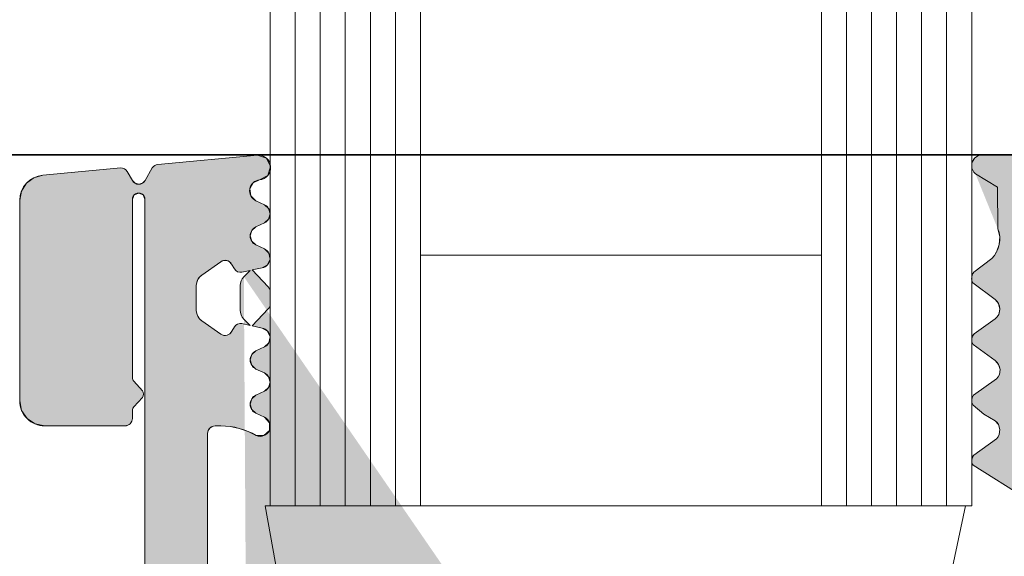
# Model space of a CAD drawing. Header units: millimetres. Extents: x 0 to 96, y -6 to 70.6.
# Tile 19 of 138: x 24.946 to 25.143, y -2.239 to -2.132. Entities that reach past the tile are written whole.
import ezdxf

# ---------------------------------------------------------------- set-up
doc = ezdxf.new("R2010")
doc.units = ezdxf.units.MM
doc.styles.add('Arial Narrow', font='ARIALN.TTF')
doc.dimstyles.new('Arch_Strakon_dimstyle', dxfattribs={"dimtxt": 15.75, "dimasz": 1, "dimexe": 1.25, "dimexo": 0.0625, "dimgap": 1, "dimtad": 0, "dimdec": 3, "dimzin": 12, "dimdsep": 46, "dimtxsty": 'Arial Narrow', "dimblk": 'Arrowhead_Tick', "dimsah": 1, "dimcen": 0, "dimse1": 1, "dimse2": 1, "dimclrd": 6, "dimclrt": 2, "dimazin": 0, "dimtfac": 1, "dimtdec": 4, "dimtmove": 0, "dimatfit": 3, "dimldrblk": 'NONE', "dimfxl": 1, "dimtvp": 1, "dimtolj": 1, "dimtzin": 0, "dimlwd": 13, "dimarcsym": 2})

# ---------------------------------------------------------------- blocks, each defined once
blk = doc.blocks.new('Arrowhead_Tick')
at = {"color": 0, "linetype": 'Continuous', "lineweight": -2}
for p, q in [((0, 20), (0, -10)), ((-1, 0), (0, 0)), ((10, 0), (0, 0))]:
    blk.add_line(p, q, dxfattribs=at)
at = {"color": 2, "linetype": 'Continuous', "lineweight": 35}
blk.add_line((4.419417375, 4.419417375), (-4.419417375, -4.419417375), dxfattribs=at)
blk = doc.blocks.new('*D90')
at = {"color": 6, "linetype": 'Continuous', "lineweight": 13}
blk.add_line((24.20626755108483, -1.338621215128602), (25.23360815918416, -1.338621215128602), dxfattribs=at)
at = {"layer": 'Defpoints', "color": 0}
for p in [(25.24360815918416, -1.338621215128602), (25.24360815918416, -3.830601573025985), (24.19626755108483, -4.559149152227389)]:
    blk.add_point(p, dxfattribs=at)
at = {"color": 6, "lineweight": 13, "xscale": 0.01, "yscale": 0.01, "zscale": 0.01}
for p, rotation in [((25.24360815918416, -1.338621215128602), 360), ((24.19626755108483, -1.338621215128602), 180)]:
    blk.add_blockref('Arrowhead_Tick', p, dxfattribs=dict(at, rotation=rotation))
at = {"color": 5, "lineweight": 0, "insert": (24.7199378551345, -1.199281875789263), "char_height": 0.175, "attachment_point": 5, "style": 'Arial Narrow'}
blk.add_mtext('\\A1;209', dxfattribs=at)
blk = doc.blocks.new('_None')
blk = doc.blocks.new('*D215')
at = {"color": 6, "linetype": 'Continuous', "lineweight": 13}
blk.add_line((24.20626755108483, -0.169091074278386), (32.7942757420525, -0.169091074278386), dxfattribs=at)
at = {"layer": 'Defpoints', "color": 0}
for p in [(32.8042757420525, -0.169091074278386), (32.8042757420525, -1.667527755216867), (24.19626755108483, -4.559149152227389)]:
    blk.add_point(p, dxfattribs=at)
at = {"color": 6, "lineweight": 13, "xscale": 0.01, "yscale": 0.01, "zscale": 0.01}
blk.add_blockref('Arrowhead_Tick', (32.8042757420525, -0.169091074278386), dxfattribs=at)
at = {"color": 6, "lineweight": 13, "xscale": 0.01, "yscale": 0.01, "zscale": 0.01, "rotation": 180}
blk.add_blockref('Arrowhead_Tick', (24.19626755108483, -0.169091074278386), dxfattribs=at)
at = {"color": 2, "lineweight": 0, "insert": (28.50027164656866, -0.04002575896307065), "char_height": 0.1575, "attachment_point": 5, "style": 'Arial Narrow'}
blk.add_mtext('\\A1;1722', dxfattribs=at)

msp = doc.modelspace()

# ---------------------------------------------------------------- hatches: boundary and pattern name
at = {"lineweight": 13, "true_color": 0x3f0000}
for points in [[(25.14082951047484, -2.40086818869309), (25.14106788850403, -2.401178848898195), (25.1412177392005, -2.401540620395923), (25.14126885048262, -2.401928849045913), (25.14126885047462, -2.406154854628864), (25.14121773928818, -2.406543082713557), (25.14106788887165, -2.406904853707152), (25.14082951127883, -2.407215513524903), (25.14051885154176, -2.407453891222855), (25.13851842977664, -2.408608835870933), (25.13841487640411, -2.408688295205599), (25.13833541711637, -2.408791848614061), (25.13828546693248, -2.408912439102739), (25.138268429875, -2.409041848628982), (25.13626883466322, -2.409041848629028), (25.13626883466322, -2.349142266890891), (25.11243619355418, -2.344581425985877), (25.10951085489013, -2.346566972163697), (24.98673873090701, -2.323072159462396), (24.98564817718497, -2.323105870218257), (24.98467584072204, -2.32360085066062), (24.98400692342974, -2.324462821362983), (24.9837688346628, -2.325527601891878), (24.9837688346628, -2.353555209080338), (24.98388292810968, -2.354129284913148), (24.98420807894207, -2.354615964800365), (24.98469475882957, -2.354941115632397), (24.98526883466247, -2.355055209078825), (24.98641485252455, -2.355054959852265), (24.98826496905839, -2.354931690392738), (24.99008253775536, -2.354564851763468), (24.9918356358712, -2.353960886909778), (24.9934934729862, -2.353130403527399), (24.99500642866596, -2.353115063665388), (24.99609718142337, -2.354163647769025), (24.99614147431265, -2.355676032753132), (24.99511395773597, -2.356786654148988), (24.99342348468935, -2.357574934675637), (24.99258193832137, -2.358312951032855), (24.99226872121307, -2.359387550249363), (24.99258193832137, -2.360462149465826), (24.99342348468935, -2.36120016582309), (24.99511372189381, -2.361988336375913), (24.99595526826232, -2.362726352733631), (24.99626848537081, -2.363800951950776), (24.99595526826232, -2.364875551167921), (24.99511372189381, -2.36561356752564), (24.99342348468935, -2.366401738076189), (24.99258193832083, -2.367139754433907), (24.99226872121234, -2.368214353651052), (24.99258193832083, -2.369288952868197), (24.99342348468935, -2.370026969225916), (24.99511372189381, -2.370815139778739), (24.99601317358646, -2.371649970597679), (24.99625576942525, -2.372852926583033), (24.99575017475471, -2.373971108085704), (24.99468674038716, -2.374583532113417), (24.99268523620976, -2.37501156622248), (24.99586292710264, -2.378402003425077), (24.99603555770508, -2.378624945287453), (24.99616341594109, -2.378876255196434), (24.99624198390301, -2.379147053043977), (24.99626848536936, -2.379427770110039), (24.99626848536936, -2.381742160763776), (24.99624198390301, -2.382022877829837), (24.99616341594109, -2.38229367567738), (24.99603555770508, -2.382544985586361), (24.99586292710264, -2.382767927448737), (24.99268523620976, -2.386158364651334), (24.99468674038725, -2.386586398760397), (24.99575017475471, -2.387198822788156), (24.99625576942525, -2.388317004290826), (24.99601317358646, -2.389519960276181), (24.99511372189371, -2.390354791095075), (24.99342348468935, -2.391142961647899), (24.99258193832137, -2.391880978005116), (24.99226872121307, -2.392955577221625), (24.99258193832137, -2.394030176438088), (24.99342348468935, -2.394768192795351), (24.99511372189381, -2.395556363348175), (24.99595526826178, -2.396294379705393), (24.99626848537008, -2.397368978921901), (24.99595526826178, -2.398443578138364), (24.99511372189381, -2.399181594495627), (24.99342348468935, -2.399969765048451), (24.99240876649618, -2.400938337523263), (24.99218935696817, -2.402323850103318), (24.9928551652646, -2.403558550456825), (24.99413335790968, -2.404136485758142), (24.99578248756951, -2.40500804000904), (24.99635137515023, -2.40678444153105), (24.99551534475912, -2.408451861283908), (24.99375153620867, -2.409058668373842), (24.97386783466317, -2.407208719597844), (24.97353324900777, -2.407139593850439), (24.97322208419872, -2.406998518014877), (24.97294960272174, -2.406792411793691), (24.9727291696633, -2.406531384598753), (24.97127616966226, -2.403985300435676), (24.97074588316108, -2.403451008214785), (24.97001900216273, -2.403255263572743), (24.96929212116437, -2.403451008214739), (24.96876183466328, -2.40398530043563), (24.9676981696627, -2.405829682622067), (24.96746650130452, -2.406127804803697), (24.96716258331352, -2.406351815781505), (24.96680925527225, -2.406484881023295), (24.96643306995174, -2.406517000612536), (24.95087283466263, -2.405069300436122), (24.94909506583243, -2.404566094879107), (24.94761528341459, -2.403459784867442), (24.94662965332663, -2.401897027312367), (24.94626883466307, -2.400084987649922), (24.94626883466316, -2.36005508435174), (24.94664943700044, -2.358141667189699), (24.94773330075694, -2.356519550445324), (24.94935541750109, -2.355435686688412), (24.951268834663, -2.355055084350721), (24.96726883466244, -2.355055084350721), (24.96784285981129, -2.355169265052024), (24.96832949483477, -2.355494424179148), (24.96865465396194, -2.355981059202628), (24.9687688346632, -2.356555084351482), (24.9687688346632, -2.35812774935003), (24.96878802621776, -2.358325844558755), (24.96884488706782, -2.35851657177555), (24.96893730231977, -2.358692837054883), (24.96906183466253, -2.35884808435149), (24.97075555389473, -2.360746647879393), (24.97093470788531, -2.361056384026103), (24.97099693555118, -2.361408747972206), (24.97093470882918, -2.361761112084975), (24.97075555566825, -2.362070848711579), (24.96906183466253, -2.36396941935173), (24.9689330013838, -2.364135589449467), (24.96883906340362, -2.364323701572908), (24.96878363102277, -2.364526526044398), (24.9687688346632, -2.364736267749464), (24.9687688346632, -2.400261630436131), (24.96913495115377, -2.40114551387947), (24.97001883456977, -2.401511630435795), (24.97090271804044, -2.40114551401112), (24.97126883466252, -2.40026163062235), (24.97126883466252, -2.300472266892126), (24.97131994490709, -2.300084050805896), (24.97146979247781, -2.299722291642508), (24.97170816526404, -2.299411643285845), (24.97201881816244, -2.299173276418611), (24.97651883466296, -2.29657526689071), (24.97682949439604, -2.29633689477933), (24.97706787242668, -2.296026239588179), (24.97721772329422, -2.295664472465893), (24.97726883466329, -2.295276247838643), (24.97726883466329, -2.273008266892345), (24.97721771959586, -2.272620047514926), (24.97706786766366, -2.272258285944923), (24.97682949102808, -2.27194763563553), (24.97651883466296, -2.271709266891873), (24.97201883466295, -2.269111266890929), (24.9717081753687, -2.268872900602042), (24.97146979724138, -2.268562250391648), (24.97131994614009, -2.268200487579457), (24.97126883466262, -2.267812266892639), (24.97126883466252, -2.168022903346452), (24.9709027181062, -2.167139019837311), (24.97001883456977, -2.166772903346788), (24.96913495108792, -2.16713901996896), (24.96876883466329, -2.168022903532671), (24.9687688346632, -2.203548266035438), (24.96878363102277, -2.203758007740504), (24.96883906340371, -2.203960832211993), (24.9689330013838, -2.20414894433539), (24.96906183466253, -2.204315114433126), (24.97075555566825, -2.206213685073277), (24.97093470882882, -2.206523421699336), (24.97099693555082, -2.206875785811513), (24.97093470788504, -2.20722814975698), (24.97075555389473, -2.20753788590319), (24.96906183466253, -2.209436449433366), (24.96893730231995, -2.209591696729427), (24.96884488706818, -2.209767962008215), (24.96878802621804, -2.209958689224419), (24.9687688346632, -2.210156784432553), (24.9687688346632, -2.211729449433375), (24.96865465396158, -2.212303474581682), (24.96832949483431, -2.212790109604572), (24.96784285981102, -2.213115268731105), (24.96726883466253, -2.213229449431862), (24.951268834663, -2.213229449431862), (24.94935541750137, -2.212848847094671), (24.9477333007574, -2.211764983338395), (24.94664943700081, -2.210142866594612), (24.94626883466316, -2.208229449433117), (24.94626883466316, -2.168199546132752), (24.94662965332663, -2.166387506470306), (24.9476152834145, -2.164824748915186), (24.94909506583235, -2.163718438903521), (24.95087283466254, -2.16321523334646), (24.96643306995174, -2.161767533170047), (24.96680925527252, -2.161799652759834), (24.96716258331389, -2.161932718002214), (24.9674665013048, -2.162156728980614), (24.9676981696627, -2.162454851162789), (24.96876183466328, -2.164299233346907), (24.96929212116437, -2.164833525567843), (24.97001900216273, -2.16502927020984), (24.97074588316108, -2.164833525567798), (24.97127616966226, -2.164299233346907), (24.9727291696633, -2.16175314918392), (24.97294960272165, -2.161492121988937), (24.97322208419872, -2.161286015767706), (24.97353324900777, -2.161144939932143), (24.97386783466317, -2.161075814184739), (24.99375153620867, -2.15922586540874), (24.99551534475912, -2.159832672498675), (24.99635137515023, -2.161500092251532), (24.99578248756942, -2.163276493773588), (24.99413335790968, -2.164148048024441), (24.9928551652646, -2.164725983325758), (24.99218935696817, -2.165960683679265), (24.99240876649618, -2.16734619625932), (24.99342348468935, -2.168314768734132), (24.99511372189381, -2.169102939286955), (24.99595526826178, -2.169840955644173), (24.99626848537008, -2.170915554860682), (24.99595526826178, -2.171990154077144), (24.99511372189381, -2.172728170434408), (24.99342348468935, -2.173516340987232), (24.99258193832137, -2.174254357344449), (24.99226872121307, -2.175328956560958), (24.99258193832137, -2.176403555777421), (24.99342348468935, -2.177141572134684), (24.99511372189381, -2.177929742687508), (24.9960131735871, -2.178764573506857), (24.99625576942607, -2.179967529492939), (24.99575017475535, -2.181085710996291), (24.99468674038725, -2.181698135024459), (24.99268523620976, -2.182126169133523), (24.99586292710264, -2.185516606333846), (24.99603555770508, -2.185739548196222), (24.99616341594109, -2.185990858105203), (24.99624198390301, -2.186261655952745), (24.99626848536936, -2.186542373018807), (24.99626848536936, -2.188856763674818), (24.99624198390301, -2.18913748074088), (24.99616341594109, -2.189408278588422), (24.99603555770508, -2.189659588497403), (24.99586292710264, -2.189882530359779), (24.99268523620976, -2.193272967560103), (24.99468674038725, -2.19370100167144), (24.99575017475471, -2.194313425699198), (24.99625576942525, -2.195431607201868), (24.99601317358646, -2.196634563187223), (24.99511372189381, -2.197469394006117), (24.99342348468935, -2.198257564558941), (24.99258193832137, -2.198995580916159), (24.99226872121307, -2.200070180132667), (24.99258193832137, -2.20114477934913), (24.99342348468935, -2.201882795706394), (24.99511372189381, -2.202670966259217), (24.99595526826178, -2.203408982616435), (24.99626848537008, -2.204483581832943), (24.99595526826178, -2.205558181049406), (24.99511372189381, -2.20629619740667), (24.99342348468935, -2.207084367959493), (24.99258193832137, -2.207822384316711), (24.99226872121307, -2.20889698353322), (24.99258193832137, -2.209971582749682), (24.99342348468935, -2.210709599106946), (24.99511395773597, -2.211497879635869), (24.99614147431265, -2.212608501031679), (24.99609718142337, -2.214120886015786), (24.99500642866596, -2.215169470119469), (24.9934934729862, -2.215154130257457), (24.9918356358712, -2.214323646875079), (24.99008253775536, -2.213719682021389), (24.9882649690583, -2.213352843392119), (24.98641485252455, -2.213229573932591), (24.98526883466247, -2.213229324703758), (24.98469483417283, -2.213343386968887), (24.98420819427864, -2.213668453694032), (24.98388302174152, -2.214155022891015), (24.9837688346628, -2.214728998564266), (24.9837688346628, -2.315346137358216), (24.9839165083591, -2.316192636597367), (24.98434208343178, -2.316939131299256), (24.98499528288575, -2.317497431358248), (24.98579893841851, -2.317801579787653), (25.01477754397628, -2.323347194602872), (25.01502719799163, -2.323352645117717), (25.01526480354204, -2.323275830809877), (25.01546402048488, -2.323125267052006), (25.01560276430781, -2.322917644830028), (25.01606524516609, -2.322225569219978), (25.0167293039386, -2.321723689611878), (25.01752132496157, -2.321467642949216), (25.01835350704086, -2.321485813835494), (25.11760625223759, -2.340480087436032), (25.11797795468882, -2.340603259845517), (25.11830511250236, -2.340818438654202), (25.11856543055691, -2.34111095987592), (25.11874116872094, -2.341460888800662), (25.11949953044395, -2.343642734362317), (25.11964488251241, -2.343856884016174), (25.11987783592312, -2.343969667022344), (25.12013597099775, -2.343950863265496), (25.12035012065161, -2.34380551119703), (25.12186047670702, -2.342057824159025), (25.12215299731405, -2.341797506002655), (25.12250292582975, -2.341621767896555), (25.1228864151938, -2.34154258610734), (25.12327733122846, -2.341565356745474), (25.12742801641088, -2.342359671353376), (25.12779971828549, -2.342482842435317), (25.1281268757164, -2.342698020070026), (25.12838719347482, -2.342990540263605), (25.12856293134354, -2.34334046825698), (25.12932129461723, -2.34552231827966), (25.12946664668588, -2.345736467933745), (25.12969960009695, -2.345849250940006), (25.12995773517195, -2.345830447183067), (25.13017188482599, -2.345685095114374), (25.13168224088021, -2.343937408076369), (25.13197476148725, -2.343677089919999), (25.13232469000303, -2.343501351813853), (25.13270817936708, -2.343422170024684), (25.13309909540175, -2.343444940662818), (25.14126883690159, -2.345008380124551), (25.14126883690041, -2.346154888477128), (25.14121772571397, -2.346543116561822), (25.14106787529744, -2.346904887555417), (25.14082949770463, -2.347215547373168), (25.14051883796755, -2.347453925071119), (25.13851841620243, -2.348608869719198), (25.13833540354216, -2.348791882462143), (25.13826841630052, -2.349041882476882), (25.13833540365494, -2.349291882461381), (25.13851841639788, -2.349474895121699), (25.14051883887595, -2.35062983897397), (25.14082949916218, -2.350868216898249), (25.14106787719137, -2.351178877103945), (25.14121772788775, -2.351540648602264), (25.1412688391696, -2.351928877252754), (25.14126883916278, -2.35615488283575), (25.14121772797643, -2.356543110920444), (25.1410678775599, -2.356904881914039), (25.14082949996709, -2.35721554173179), (25.14051884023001, -2.357453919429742), (25.1385184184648, -2.35860886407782), (25.13833540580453, -2.358791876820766), (25.13826841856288, -2.359041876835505), (25.13833540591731, -2.359291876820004), (25.13851841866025, -2.359474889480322), (25.14051884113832, -2.360629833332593), (25.14082950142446, -2.360868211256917), (25.14106787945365, -2.361178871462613), (25.14121773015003, -2.361540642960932), (25.14126884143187, -2.361928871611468), (25.14126884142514, -2.366154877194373), (25.1412177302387, -2.366543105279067), (25.14106787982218, -2.366904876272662), (25.14082950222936, -2.367215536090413), (25.14051884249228, -2.367453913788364), (25.13851842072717, -2.368608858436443), (25.1383354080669, -2.368791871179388), (25.13826842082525, -2.369041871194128), (25.13833540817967, -2.369291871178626), (25.13851842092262, -2.369474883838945), (25.14051884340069, -2.370629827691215), (25.14082950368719, -2.370868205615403), (25.14106788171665, -2.371178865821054), (25.1412177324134, -2.371540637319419), (25.14126884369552, -2.371928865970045), (25.14126884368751, -2.376154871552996), (25.14121773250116, -2.37654309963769), (25.14106788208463, -2.376904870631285), (25.14082950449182, -2.377215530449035), (25.14051884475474, -2.377453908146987), (25.13851842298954, -2.378608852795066), (25.13833541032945, -2.378791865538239), (25.13826842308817, -2.379041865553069), (25.13833541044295, -2.379291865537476), (25.13851842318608, -2.379474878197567), (25.14051884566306, -2.380629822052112), (25.14082950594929, -2.380868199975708), (25.14106788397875, -2.381178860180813), (25.14121773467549, -2.381540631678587), (25.14126884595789, -2.381928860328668), (25.14126884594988, -2.386154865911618), (25.14121773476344, -2.386543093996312), (25.14106788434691, -2.386904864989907), (25.1408295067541, -2.387215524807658), (25.14051884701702, -2.38745390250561), (25.13851842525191, -2.388608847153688), (25.13833541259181, -2.388791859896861), (25.13826842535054, -2.389041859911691), (25.13833541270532, -2.389291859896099), (25.13851842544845, -2.38947487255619), (25.14051884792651, -2.390629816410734), (25.14082950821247, -2.390868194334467), (25.14106788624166, -2.391178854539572), (25.14121773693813, -2.391540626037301), (25.14126884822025, -2.391928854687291), (25.14126884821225, -2.396154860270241), (25.1412177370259, -2.396543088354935), (25.14106788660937, -2.39690485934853), (25.14082950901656, -2.397215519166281), (25.14051884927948, -2.397453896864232), (25.13851842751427, -2.398608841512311), (25.13833541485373, -2.398791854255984), (25.13826842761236, -2.399041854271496), (25.13833541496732, -2.399291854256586), (25.138518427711, -2.399474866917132), (25.14051885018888, -2.400629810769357), (24.99100095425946, -2.183483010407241), (24.99226872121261, -2.182215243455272), (24.99061635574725, -2.182568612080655), (24.9901785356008, -2.18259203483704), (24.9897549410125, -2.182478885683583), (24.98938711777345, -2.182240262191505), (24.98911114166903, -2.181899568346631), (24.98856265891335, -2.180949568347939), (24.98815058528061, -2.180489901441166), (24.98758828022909, -2.180235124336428), (24.98697098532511, -2.18022839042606), (24.98640325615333, -2.18047084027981), (24.98258478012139, -2.183144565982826), (24.98213912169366, -2.183544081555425), (24.98180119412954, -2.184038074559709), (24.98159036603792, -2.184598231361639), (24.98151872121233, -2.185192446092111), (24.98151872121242, -2.190206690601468), (24.98159036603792, -2.19080090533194), (24.98180119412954, -2.191361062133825), (24.98213912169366, -2.191855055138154), (24.9825847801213, -2.192254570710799), (24.98640325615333, -2.194928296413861), (24.98700525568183, -2.195177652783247), (24.9876562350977, -2.195149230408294), (24.98823421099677, -2.194848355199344), (24.98863087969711, -2.194331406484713), (24.98911114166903, -2.193499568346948), (24.98938711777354, -2.19315887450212), (24.98975494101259, -2.192920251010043), (24.9901785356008, -2.192807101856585), (24.99061635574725, -2.19283052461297), (24.99226872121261, -2.193183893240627), (24.99100095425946, -2.191916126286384), (24.99069004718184, -2.191537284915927), (24.99045902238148, -2.19110506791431), (24.99031675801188, -2.190636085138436), (24.99026872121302, -2.190148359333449), (24.99026872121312, -2.185250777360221), (24.99031675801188, -2.184763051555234), (24.99045902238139, -2.18429406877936), (24.99069004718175, -2.183861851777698), (24.99100095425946, -2.183483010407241), (24.99226872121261, -2.386069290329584), (24.99100095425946, -2.384801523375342), (24.99069004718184, -2.384422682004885), (24.99045902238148, -2.383990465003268), (24.99031675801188, -2.383521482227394), (24.99026872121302, -2.383033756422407), (24.99026872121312, -2.378136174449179), (24.99031675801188, -2.377648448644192), (24.99045902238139, -2.377179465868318), (24.99069004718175, -2.376747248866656), (24.99100095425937, -2.376368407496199), (24.99226872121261, -2.37510064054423), (24.99061635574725, -2.375454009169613), (24.9901785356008, -2.375477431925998), (24.9897549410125, -2.37536428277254), (24.98938711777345, -2.375125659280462), (24.98911114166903, -2.374784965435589), (24.98863087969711, -2.373953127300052), (24.98823421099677, -2.373436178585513), (24.9876562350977, -2.373135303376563), (24.98700525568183, -2.37310688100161), (24.98640325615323, -2.373356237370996), (24.98258478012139, -2.376029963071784), (24.98213912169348, -2.376429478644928), (24.98180119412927, -2.376923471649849), (24.98159036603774, -2.377483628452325), (24.98151872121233, -2.378077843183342), (24.98151872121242, -2.383092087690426), (24.98159036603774, -2.383686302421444), (24.98180119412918, -2.38424645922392), (24.98213912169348, -2.38474045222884), (24.9825847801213, -2.38513996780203), (24.98640325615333, -2.387813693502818), (24.98697098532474, -2.388056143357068), (24.98758828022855, -2.388049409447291), (24.98815058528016, -2.38779463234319), (24.98856265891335, -2.387334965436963), (24.98911114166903, -2.386384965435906), (24.98938711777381, -2.386044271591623), (24.98975494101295, -2.385805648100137), (24.99017853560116, -2.38569249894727), (24.99061635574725, -2.385715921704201), (24.99226872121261, -2.386069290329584)], [(25.17771449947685, -2.207379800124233), (25.17823729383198, -2.208479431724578), (25.17840780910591, -2.209685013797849), (25.17821048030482, -2.21088649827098), (25.1781267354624, -2.211119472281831), (25.17802884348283, -2.21134686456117), (25.17791717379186, -2.211567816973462), (25.17779214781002, -2.211781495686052), (25.16974970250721, -2.219771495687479), (25.16829970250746, -2.21959149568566), (25.16824970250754, -2.215706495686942), (25.16173999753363, -2.215731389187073), (25.16111586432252, -2.215875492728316), (25.16062313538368, -2.216284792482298), (25.16036700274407, -2.216871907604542), (25.16040214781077, -2.217511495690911), (25.16125214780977, -2.220856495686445), (25.16125214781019, -2.2289964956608), (25.16118247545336, -2.229345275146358), (25.16098857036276, -2.229643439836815), (25.16069801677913, -2.229848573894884), (25.16035214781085, -2.229931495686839), (25.15050214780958, -2.22987149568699), (25.13651992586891, -2.221086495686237), (25.1362985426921, -2.220584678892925), (25.13625214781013, -2.220038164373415), (25.13638577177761, -2.219506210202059), (25.13668492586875, -2.219046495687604), (25.14122214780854, -2.215801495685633), (25.14171760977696, -2.214934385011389), (25.14184313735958, -2.21394362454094), (25.14157958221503, -2.212980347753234), (25.14096714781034, -2.212191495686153), (25.13868714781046, -2.210886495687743), (25.13652584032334, -2.209086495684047), (25.13630946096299, -2.208596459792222), (25.13625214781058, -2.208063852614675), (25.13635931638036, -2.207539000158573), (25.1366208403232, -2.207071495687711), (25.14122714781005, -2.203811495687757), (25.14177223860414, -2.202955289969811), (25.14191101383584, -2.201949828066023), (25.14161823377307, -2.200977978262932), (25.14094714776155, -2.20021649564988), (25.13657873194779, -2.196971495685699), (25.13631513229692, -2.196460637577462), (25.13625214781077, -2.195889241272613), (25.13639814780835, -2.195333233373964), (25.13673373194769, -2.194866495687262), (25.14096714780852, -2.19184149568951), (25.14165070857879, -2.190983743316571), (25.14188814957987, -2.189912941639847), (25.14163122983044, -2.188846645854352), (25.14093214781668, -2.188001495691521), (25.13646990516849, -2.184706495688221), (25.13628245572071, -2.184170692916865), (25.13625214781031, -2.18360385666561), (25.13638139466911, -2.183051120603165), (25.13665990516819, -2.182556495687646), (25.14024714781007, -2.179831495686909), (25.14120995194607, -2.178554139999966), (25.14175767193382, -2.177051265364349), (25.14184253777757, -2.175453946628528), (25.14145714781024, -2.173901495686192), (25.13701792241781, -2.1629814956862), (25.14137292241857, -2.165596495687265), (25.13669509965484, -2.162643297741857), (25.13645296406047, -2.162243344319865), (25.13630295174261, -2.161800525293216), (25.13625214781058, -2.161335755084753), (25.13642256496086, -2.160483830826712), (25.13691162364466, -2.159765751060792), (25.13764193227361, -2.159295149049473), (25.13849792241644, -2.159146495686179), (25.16000449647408, -2.159147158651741), (25.1604822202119, -2.159243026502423), (25.16088699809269, -2.159514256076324), (25.16115732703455, -2.159919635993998), (25.16125213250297, -2.160397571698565), (25.16124714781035, -2.175401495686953), (25.16042714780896, -2.179325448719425), (25.16038422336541, -2.179911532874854), (25.16060552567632, -2.180455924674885), (25.16104520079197, -2.180845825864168), (25.16161214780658, -2.181000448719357), (25.16825254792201, -2.180897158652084), (25.16832714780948, -2.176586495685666), (25.16981714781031, -2.176541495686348), (25.17756214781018, -2.184471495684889), (25.1779056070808, -2.185013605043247), (25.17815751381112, -2.1856038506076), (25.17831132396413, -2.186226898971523), (25.17836304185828, -2.186866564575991), (25.17827438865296, -2.187702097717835), (25.17801237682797, -2.188500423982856), (25.17758867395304, -2.189225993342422), (25.17702214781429, -2.18984649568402), (25.17620714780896, -2.190551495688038), (25.17580515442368, -2.19094129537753), (25.17551867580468, -2.191422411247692), (25.17536752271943, -2.191961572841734), (25.17536214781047, -2.192521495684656), (25.17530214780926, -2.204186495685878), (25.17531412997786, -2.204735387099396), (25.17547971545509, -2.205258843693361), (25.17578558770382, -2.205714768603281), (25.17620714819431, -2.206066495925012), (25.17688697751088, -2.206486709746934), (25.17026214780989, -2.189496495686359), (25.17030274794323, -2.188717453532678), (25.17003477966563, -2.187984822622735), (25.16950111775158, -2.187415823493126), (25.1687871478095, -2.187101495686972), (25.16260214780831, -2.187146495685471), (25.16175737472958, -2.187403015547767), (25.16104878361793, -2.187929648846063), (25.16055956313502, -2.188664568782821), (25.16034714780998, -2.189521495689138), (25.16037714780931, -2.206961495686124), (25.16066239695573, -2.207744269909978), (25.16117695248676, -2.208399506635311), (25.16186977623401, -2.208862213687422), (25.16267214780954, -2.20908649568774), (25.16815214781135, -2.209116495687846), (25.16899020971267, -2.208846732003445), (25.16967520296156, -2.208293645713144), (25.17011548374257, -2.207531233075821), (25.17025214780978, -2.206661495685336), (25.17026214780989, -2.189496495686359)]]:
    msp.add_hatch(color=18, dxfattribs=at).paths.add_polyline_path(points)

# ---------------------------------------------------------------- linework, layer by layer
at = {"color": 6, "linetype": 'Continuous', "lineweight": 13}
for p, q in [((24.99623016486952, -1.667527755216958), (24.99626754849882, -2.229147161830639)), ((25.0012525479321, -1.667527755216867), (25.0012525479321, -2.229147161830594)), ((25.00625253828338, -1.667527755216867), (25.00625253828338, -2.229147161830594)), ((25.01125255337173, -1.667527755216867), (25.01125255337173, -2.229147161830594)), ((25.01625254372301, -1.667527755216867), (25.01625254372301, -2.229147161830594)), ((25.02125255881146, -1.667527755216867), (25.02125255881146, -2.229147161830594)), ((25.02625254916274, -1.667527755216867), (25.02625254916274, -2.229147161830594)), ((25.10625254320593, -1.667527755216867), (25.10625254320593, -2.229147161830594)), ((25.11125255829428, -1.667527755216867), (25.11125255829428, -2.229147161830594)), ((25.11625254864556, -1.667527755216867), (25.11625254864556, -2.229147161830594)), ((25.12125253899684, -1.667527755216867), (25.12125253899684, -2.229147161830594)), ((25.12625255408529, -1.667527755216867), (25.12625255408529, -2.229147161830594)), ((25.13125254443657, -1.667527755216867), (25.13125254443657, -2.229147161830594)), ((25.13625255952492, -2.229147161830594), (25.13625255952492, -1.667527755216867)), ((24.97386783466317, -2.161075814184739), (24.99375153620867, -2.15922586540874)), ((24.99626883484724, -2.159142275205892), (24.99601883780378, -2.159142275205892)), ((25.16000449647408, -2.159147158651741), (25.13849792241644, -2.159146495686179)), ((24.95087283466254, -2.16321523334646), (24.96643306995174, -2.161767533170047)), ((24.9676981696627, -2.162454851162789), (24.96876183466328, -2.164299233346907)), ((24.97127616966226, -2.164299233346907), (24.9727291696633, -2.16175314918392)), ((25.13701792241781, -2.1629814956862), (25.14137292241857, -2.165596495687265)), ((25.14137292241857, -2.165596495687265), (25.14145714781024, -2.173901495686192)), ((24.94626883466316, -2.208229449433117), (24.94626883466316, -2.168199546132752)), ((24.96876883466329, -2.168022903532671), (24.9687688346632, -2.203548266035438)), ((24.97126883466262, -2.267812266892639), (24.97126883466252, -2.168022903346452)), ((24.99342348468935, -2.168314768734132), (24.99511372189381, -2.169102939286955)), ((24.99511372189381, -2.172728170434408), (24.99342348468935, -2.173516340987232)), ((24.99342348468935, -2.177141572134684), (24.99511372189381, -2.177929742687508)), ((24.98640325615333, -2.18047084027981), (24.98258478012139, -2.183144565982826)), ((24.98911114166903, -2.181899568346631), (24.98856265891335, -2.180949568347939)), ((25.02625254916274, -2.179147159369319), (25.10625254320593, -2.179147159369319)), ((25.14024714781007, -2.179831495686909), (25.13665990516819, -2.182556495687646)), ((24.99226872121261, -2.182215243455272), (24.99061635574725, -2.182568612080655)), ((24.99100095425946, -2.183483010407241), (24.99226872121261, -2.182215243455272)), ((24.99468674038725, -2.181698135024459), (24.99268523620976, -2.182126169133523)), ((24.99268523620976, -2.182126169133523), (24.99586292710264, -2.185516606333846)), ((25.13646990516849, -2.184706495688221), (25.14093214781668, -2.188001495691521)), ((24.98151872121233, -2.185192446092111), (24.98151872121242, -2.190206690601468)), ((24.99026872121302, -2.190148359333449), (24.99026872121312, -2.185250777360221)), ((24.99626848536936, -2.186542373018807), (24.99626848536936, -2.188856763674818)), ((24.99586292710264, -2.189882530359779), (24.99268523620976, -2.193272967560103)), ((24.9825847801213, -2.192254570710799), (24.98640325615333, -2.194928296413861)), ((24.99061635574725, -2.19283052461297), (24.99226872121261, -2.193183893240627)), ((24.99226872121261, -2.193183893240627), (24.99100095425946, -2.191916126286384)), ((25.14096714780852, -2.19184149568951), (25.13673373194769, -2.194866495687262)), ((24.98863087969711, -2.194331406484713), (24.98911114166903, -2.193499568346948)), ((24.99268523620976, -2.193272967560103), (24.99468674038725, -2.19370100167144)), ((24.99511372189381, -2.197469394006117), (24.99342348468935, -2.198257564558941)), ((25.13657873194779, -2.196971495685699), (25.14094714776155, -2.20021649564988)), ((24.99342348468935, -2.201882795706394), (24.99511372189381, -2.202670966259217)), ((24.96906183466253, -2.204315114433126), (24.97075555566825, -2.206213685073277)), ((25.14122714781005, -2.203811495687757), (25.1366208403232, -2.207071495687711)), ((24.99511372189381, -2.20629619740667), (24.99342348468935, -2.207084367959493)), ((24.97075555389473, -2.20753788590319), (24.96906183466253, -2.209436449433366)), ((24.9687688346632, -2.210156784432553), (24.9687688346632, -2.211729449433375)), ((25.13652584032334, -2.209086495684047), (25.13868714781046, -2.210886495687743)), ((24.99342348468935, -2.210709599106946), (24.99511395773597, -2.211497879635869)), ((25.13868714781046, -2.210886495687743), (25.14096714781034, -2.212191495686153)), ((24.96726883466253, -2.213229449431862), (24.951268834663, -2.213229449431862)), ((24.98641485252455, -2.213229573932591), (24.98526883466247, -2.213229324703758)), ((24.9837688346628, -2.214728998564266), (24.9837688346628, -2.315346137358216)), ((25.14122214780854, -2.215801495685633), (25.13668492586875, -2.219046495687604)), ((25.13651992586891, -2.221086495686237), (25.15050214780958, -2.22987149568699)), ((25.00015893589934, -2.256647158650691), (24.99524822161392, -2.22914715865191)), ((24.99524822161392, -2.22914715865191), (25.13505179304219, -2.22914715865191)), ((24.99626883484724, -2.229142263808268), (24.99601883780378, -2.229142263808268)), ((24.99626754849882, -2.229147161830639), (25.13625255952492, -2.229147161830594)), ((25.13505179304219, -2.22914715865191), (25.12915893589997, -2.256647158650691))]:
    msp.add_line(p, q, dxfattribs=at)
at = {"color": 2, "linetype": 'Continuous', "lineweight": 35}
msp.add_line((23.48529369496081, -2.159149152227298), (33.61362383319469, -2.159149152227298), dxfattribs=at)
at = {"color": 9, "linetype": 'Continuous', "lineweight": 0}
for p, q in [((24.97386783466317, -2.161075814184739), (24.99375153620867, -2.15922586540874)), ((24.99375153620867, -2.15922586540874), (24.99551534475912, -2.159832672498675)), ((25.13691162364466, -2.159765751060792), (25.13764193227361, -2.159295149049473)), ((25.13764193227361, -2.159295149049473), (25.13849792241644, -2.159146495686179)), ((24.97294960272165, -2.161492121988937), (24.97322208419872, -2.161286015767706)), ((24.97322208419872, -2.161286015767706), (24.97353324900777, -2.161144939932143)), ((24.97353324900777, -2.161144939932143), (24.97386783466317, -2.161075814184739)), ((24.99551534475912, -2.159832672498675), (24.99635137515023, -2.161500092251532)), ((25.13630295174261, -2.161800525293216), (25.13625214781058, -2.161335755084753)), ((25.13642256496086, -2.160483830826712), (25.13691162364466, -2.159765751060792)), ((24.94909506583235, -2.163718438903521), (24.95087283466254, -2.16321523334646)), ((24.95087283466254, -2.16321523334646), (24.96643306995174, -2.161767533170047)), ((24.96643306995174, -2.161767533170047), (24.96680925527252, -2.161799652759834)), ((24.96680925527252, -2.161799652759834), (24.96716258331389, -2.161932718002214)), ((24.96716258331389, -2.161932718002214), (24.9674665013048, -2.162156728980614)), ((24.9674665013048, -2.162156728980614), (24.9676981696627, -2.162454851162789)), ((24.9676981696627, -2.162454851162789), (24.96876183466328, -2.164299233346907)), ((24.97127616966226, -2.164299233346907), (24.9727291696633, -2.16175314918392)), ((24.9727291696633, -2.16175314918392), (24.97294960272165, -2.161492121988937)), ((24.99578248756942, -2.163276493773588), (24.99413335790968, -2.164148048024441)), ((24.99635137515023, -2.161500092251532), (24.99578248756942, -2.163276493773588)), ((25.13645296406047, -2.162243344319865), (25.13630295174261, -2.161800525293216)), ((25.13669509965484, -2.162643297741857), (25.13645296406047, -2.162243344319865)), ((24.94662965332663, -2.166387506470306), (24.9476152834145, -2.164824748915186)), ((24.9476152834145, -2.164824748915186), (24.94909506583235, -2.163718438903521)), ((24.96876183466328, -2.164299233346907), (24.96929212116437, -2.164833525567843)), ((24.96929212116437, -2.164833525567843), (24.97001900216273, -2.16502927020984)), ((24.97001900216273, -2.16502927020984), (24.97074588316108, -2.164833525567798)), ((24.97074588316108, -2.164833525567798), (24.97127616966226, -2.164299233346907)), ((24.9928551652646, -2.164725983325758), (24.99218935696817, -2.165960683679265)), ((24.99413335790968, -2.164148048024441), (24.9928551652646, -2.164725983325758)), ((24.94626883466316, -2.168199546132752), (24.94662965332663, -2.166387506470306)), ((24.96913495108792, -2.16713901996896), (24.96876883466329, -2.168022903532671)), ((24.97001883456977, -2.166772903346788), (24.96913495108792, -2.16713901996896)), ((24.9709027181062, -2.167139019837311), (24.97001883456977, -2.166772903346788)), ((24.97126883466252, -2.168022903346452), (24.9709027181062, -2.167139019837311)), ((24.99218935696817, -2.165960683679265), (24.99240876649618, -2.16734619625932)), ((24.94626883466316, -2.208229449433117), (24.94626883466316, -2.168199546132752)), ((24.96876883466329, -2.168022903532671), (24.9687688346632, -2.203548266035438)), ((24.97126883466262, -2.267812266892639), (24.97126883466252, -2.168022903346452)), ((24.99240876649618, -2.16734619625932), (24.99342348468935, -2.168314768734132)), ((24.99342348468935, -2.168314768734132), (24.99511372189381, -2.169102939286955)), ((24.99511372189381, -2.169102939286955), (24.99595526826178, -2.169840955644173)), ((24.99595526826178, -2.169840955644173), (24.99626848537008, -2.170915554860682)), ((24.99626848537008, -2.170915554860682), (24.99595526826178, -2.171990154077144)), ((24.99511372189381, -2.172728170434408), (24.99342348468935, -2.173516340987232)), ((24.99595526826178, -2.171990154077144), (24.99511372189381, -2.172728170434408)), ((24.99258193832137, -2.174254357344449), (24.99226872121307, -2.175328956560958)), ((24.99342348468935, -2.173516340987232), (24.99258193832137, -2.174254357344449)), ((25.14184253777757, -2.175453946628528), (25.14145714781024, -2.173901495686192)), ((24.99226872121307, -2.175328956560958), (24.99258193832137, -2.176403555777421)), ((24.99258193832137, -2.176403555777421), (24.99342348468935, -2.177141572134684)), ((24.99342348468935, -2.177141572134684), (24.99511372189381, -2.177929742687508)), ((25.14120995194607, -2.178554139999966), (25.14175767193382, -2.177051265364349)), ((25.14175767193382, -2.177051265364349), (25.14184253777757, -2.175453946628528)), ((24.99511372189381, -2.177929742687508), (24.9960131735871, -2.178764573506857)), ((24.9960131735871, -2.178764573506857), (24.99625576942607, -2.179967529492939)), ((24.98640325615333, -2.18047084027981), (24.98258478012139, -2.183144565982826)), ((24.98697098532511, -2.18022839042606), (24.98640325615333, -2.18047084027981)), ((24.98758828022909, -2.180235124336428), (24.98697098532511, -2.18022839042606)), ((24.98815058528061, -2.180489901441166), (24.98758828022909, -2.180235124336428)), ((24.98856265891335, -2.180949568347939), (24.98815058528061, -2.180489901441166)), ((24.98911114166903, -2.181899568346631), (24.98856265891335, -2.180949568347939)), ((24.99575017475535, -2.181085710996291), (24.99468674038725, -2.181698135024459)), ((24.99625576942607, -2.179967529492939), (24.99575017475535, -2.181085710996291)), ((24.98938711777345, -2.182240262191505), (24.98911114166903, -2.181899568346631)), ((24.9897549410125, -2.182478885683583), (24.98938711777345, -2.182240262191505)), ((24.9901785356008, -2.18259203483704), (24.9897549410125, -2.182478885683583)), ((24.99061635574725, -2.182568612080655), (24.9901785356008, -2.18259203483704)), ((24.99226872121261, -2.182215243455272), (24.99061635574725, -2.182568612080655)), ((24.99100095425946, -2.183483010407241), (24.99226872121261, -2.182215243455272)), ((24.99468674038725, -2.181698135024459), (24.99268523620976, -2.182126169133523)), ((24.99268523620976, -2.182126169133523), (24.99586292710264, -2.185516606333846)), ((25.13625214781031, -2.18360385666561), (25.13638139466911, -2.183051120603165)), ((25.13638139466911, -2.183051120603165), (25.13665990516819, -2.182556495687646)), ((24.98159036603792, -2.184598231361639), (24.98151872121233, -2.185192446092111)), ((24.98180119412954, -2.184038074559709), (24.98159036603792, -2.184598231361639)), ((24.98213912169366, -2.183544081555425), (24.98180119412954, -2.184038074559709)), ((24.98258478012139, -2.183144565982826), (24.98213912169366, -2.183544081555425)), ((24.99026872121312, -2.185250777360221), (24.99031675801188, -2.184763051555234)), ((24.99031675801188, -2.184763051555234), (24.99045902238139, -2.18429406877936)), ((24.99045902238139, -2.18429406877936), (24.99069004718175, -2.183861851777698)), ((24.99069004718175, -2.183861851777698), (24.99100095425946, -2.183483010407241)), ((25.13628245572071, -2.184170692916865), (25.13625214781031, -2.18360385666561)), ((24.98151872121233, -2.185192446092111), (24.98151872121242, -2.190206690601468)), ((24.99026872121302, -2.190148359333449), (24.99026872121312, -2.185250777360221)), ((24.99586292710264, -2.185516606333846), (24.99603555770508, -2.185739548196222)), ((24.99603555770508, -2.185739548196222), (24.99616341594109, -2.185990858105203)), ((24.99616341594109, -2.185990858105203), (24.99624198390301, -2.186261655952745)), ((24.99624198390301, -2.186261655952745), (24.99626848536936, -2.186542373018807)), ((24.99626848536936, -2.186542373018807), (24.99626848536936, -2.188856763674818)), ((24.99626848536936, -2.188856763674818), (24.99624198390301, -2.18913748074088)), ((25.14163122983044, -2.188846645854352), (25.14093214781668, -2.188001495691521)), ((25.14188814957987, -2.189912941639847), (25.14163122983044, -2.188846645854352)), ((24.98151872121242, -2.190206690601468), (24.98159036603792, -2.19080090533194)), ((24.98159036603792, -2.19080090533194), (24.98180119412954, -2.191361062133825)), ((24.99031675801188, -2.190636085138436), (24.99026872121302, -2.190148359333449)), ((24.99045902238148, -2.19110506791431), (24.99031675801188, -2.190636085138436)), ((24.99586292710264, -2.189882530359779), (24.99268523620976, -2.193272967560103)), ((24.99603555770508, -2.189659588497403), (24.99586292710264, -2.189882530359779)), ((24.99616341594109, -2.189408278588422), (24.99603555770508, -2.189659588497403)), ((24.99624198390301, -2.18913748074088), (24.99616341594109, -2.189408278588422)), ((25.14165070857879, -2.190983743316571), (25.14188814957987, -2.189912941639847)), ((24.98180119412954, -2.191361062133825), (24.98213912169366, -2.191855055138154)), ((24.98213912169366, -2.191855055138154), (24.9825847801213, -2.192254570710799)), ((24.9825847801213, -2.192254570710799), (24.98640325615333, -2.194928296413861)), ((24.98975494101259, -2.192920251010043), (24.9901785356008, -2.192807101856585)), ((24.9901785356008, -2.192807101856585), (24.99061635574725, -2.19283052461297)), ((24.99069004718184, -2.191537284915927), (24.99045902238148, -2.19110506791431)), ((24.99061635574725, -2.19283052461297), (24.99226872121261, -2.193183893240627)), ((24.99100095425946, -2.191916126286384), (24.99069004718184, -2.191537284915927)), ((24.99226872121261, -2.193183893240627), (24.99100095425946, -2.191916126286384)), ((24.98823421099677, -2.194848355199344), (24.98863087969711, -2.194331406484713)), ((24.98863087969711, -2.194331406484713), (24.98911114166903, -2.193499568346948)), ((24.98911114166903, -2.193499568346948), (24.98938711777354, -2.19315887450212)), ((24.98938711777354, -2.19315887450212), (24.98975494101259, -2.192920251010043)), ((24.99268523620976, -2.193272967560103), (24.99468674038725, -2.19370100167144)), ((24.99468674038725, -2.19370100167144), (24.99575017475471, -2.194313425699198)), ((24.99575017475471, -2.194313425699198), (24.99625576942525, -2.195431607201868)), ((24.98640325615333, -2.194928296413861), (24.98700525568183, -2.195177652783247)), ((24.98700525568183, -2.195177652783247), (24.9876562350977, -2.195149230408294)), ((24.9876562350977, -2.195149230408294), (24.98823421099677, -2.194848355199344)), ((24.99601317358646, -2.196634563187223), (24.99511372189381, -2.197469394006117)), ((24.99625576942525, -2.195431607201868), (24.99601317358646, -2.196634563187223)), ((25.13625214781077, -2.195889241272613), (25.13639814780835, -2.195333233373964)), ((25.13631513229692, -2.196460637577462), (25.13625214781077, -2.195889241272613)), ((25.13639814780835, -2.195333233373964), (25.13673373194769, -2.194866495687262)), ((24.99342348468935, -2.198257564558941), (24.99258193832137, -2.198995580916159)), ((24.99511372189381, -2.197469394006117), (24.99342348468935, -2.198257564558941)), ((24.99258193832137, -2.198995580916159), (24.99226872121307, -2.200070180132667)), ((24.99226872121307, -2.200070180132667), (24.99258193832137, -2.20114477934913)), ((25.14161823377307, -2.200977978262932), (25.14094714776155, -2.20021649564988)), ((24.99258193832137, -2.20114477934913), (24.99342348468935, -2.201882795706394)), ((24.99342348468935, -2.201882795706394), (24.99511372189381, -2.202670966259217)), ((24.99511372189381, -2.202670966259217), (24.99595526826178, -2.203408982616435)), ((25.14191101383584, -2.201949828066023), (25.14161823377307, -2.200977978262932)), ((25.14177223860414, -2.202955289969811), (25.14191101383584, -2.201949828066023)), ((24.9687688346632, -2.203548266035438), (24.96878363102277, -2.203758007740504)), ((24.96878363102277, -2.203758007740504), (24.96883906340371, -2.203960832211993)), ((24.96883906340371, -2.203960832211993), (24.9689330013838, -2.20414894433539)), ((24.9689330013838, -2.20414894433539), (24.96906183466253, -2.204315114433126)), ((24.96906183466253, -2.204315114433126), (24.97075555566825, -2.206213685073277)), ((24.99595526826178, -2.203408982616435), (24.99626848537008, -2.204483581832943)), ((24.99626848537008, -2.204483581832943), (24.99595526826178, -2.205558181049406)), ((24.97075555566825, -2.206213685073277), (24.97093470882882, -2.206523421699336)), ((24.97093470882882, -2.206523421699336), (24.97099693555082, -2.206875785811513)), ((24.99511372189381, -2.20629619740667), (24.99342348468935, -2.207084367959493)), ((24.99595526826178, -2.205558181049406), (24.99511372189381, -2.20629619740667)), ((24.94664943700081, -2.210142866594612), (24.94626883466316, -2.208229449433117)), ((24.97075555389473, -2.20753788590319), (24.96906183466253, -2.209436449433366)), ((24.97093470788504, -2.20722814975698), (24.97075555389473, -2.20753788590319)), ((24.97099693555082, -2.206875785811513), (24.97093470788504, -2.20722814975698)), ((24.99258193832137, -2.207822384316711), (24.99226872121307, -2.20889698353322)), ((24.99342348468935, -2.207084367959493), (24.99258193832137, -2.207822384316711)), ((25.13625214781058, -2.208063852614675), (25.13635931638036, -2.207539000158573)), ((25.13630946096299, -2.208596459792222), (25.13625214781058, -2.208063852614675)), ((25.13635931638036, -2.207539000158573), (25.1366208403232, -2.207071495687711)), ((24.9477333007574, -2.211764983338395), (24.94664943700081, -2.210142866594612)), ((24.96878802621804, -2.209958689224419), (24.9687688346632, -2.210156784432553)), ((24.9687688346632, -2.210156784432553), (24.9687688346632, -2.211729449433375)), ((24.96884488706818, -2.209767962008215), (24.96878802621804, -2.209958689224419)), ((24.96893730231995, -2.209591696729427), (24.96884488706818, -2.209767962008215)), ((24.96906183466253, -2.209436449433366), (24.96893730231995, -2.209591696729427)), ((24.99226872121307, -2.20889698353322), (24.99258193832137, -2.209971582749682)), ((24.99258193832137, -2.209971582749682), (24.99342348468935, -2.210709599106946)), ((24.94935541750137, -2.212848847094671), (24.9477333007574, -2.211764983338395)), ((24.96865465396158, -2.212303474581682), (24.96832949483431, -2.212790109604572)), ((24.9687688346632, -2.211729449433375), (24.96865465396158, -2.212303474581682)), ((24.99342348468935, -2.210709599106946), (24.99511395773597, -2.211497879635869)), ((24.99511395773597, -2.211497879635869), (24.99614147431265, -2.212608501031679)), ((25.14157958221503, -2.212980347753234), (25.14096714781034, -2.212191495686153)), ((24.951268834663, -2.213229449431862), (24.94935541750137, -2.212848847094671)), ((24.96726883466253, -2.213229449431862), (24.951268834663, -2.213229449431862)), ((24.96784285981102, -2.213115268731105), (24.96726883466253, -2.213229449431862)), ((24.96832949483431, -2.212790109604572), (24.96784285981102, -2.213115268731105)), ((24.98388302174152, -2.214155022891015), (24.9837688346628, -2.214728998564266)), ((24.98420819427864, -2.213668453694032), (24.98388302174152, -2.214155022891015)), ((24.98469483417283, -2.213343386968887), (24.98420819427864, -2.213668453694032)), ((24.98526883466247, -2.213229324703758), (24.98469483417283, -2.213343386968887)), ((24.98641485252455, -2.213229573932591), (24.98526883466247, -2.213229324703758)), ((24.9882649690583, -2.213352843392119), (24.98641485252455, -2.213229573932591)), ((24.99008253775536, -2.213719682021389), (24.9882649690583, -2.213352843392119)), ((24.9918356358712, -2.214323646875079), (24.99008253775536, -2.213719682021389)), ((24.9934934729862, -2.215154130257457), (24.9918356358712, -2.214323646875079)), ((24.99609718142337, -2.214120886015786), (24.99500642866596, -2.215169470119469)), ((24.99614147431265, -2.212608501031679), (24.99609718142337, -2.214120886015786)), ((25.14184313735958, -2.21394362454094), (25.14157958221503, -2.212980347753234)), ((25.14171760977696, -2.214934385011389), (25.14184313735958, -2.21394362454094)), ((24.9837688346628, -2.214728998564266), (24.9837688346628, -2.315346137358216)), ((24.99500642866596, -2.215169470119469), (24.9934934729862, -2.215154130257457)), ((25.13625214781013, -2.220038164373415), (25.13638577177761, -2.219506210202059)), ((25.1362985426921, -2.220584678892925), (25.13625214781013, -2.220038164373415)), ((25.13638577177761, -2.219506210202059), (25.13668492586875, -2.219046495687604))]:
    msp.add_line(p, q, dxfattribs=at)
at = {"color": 6, "linetype": 'Continuous', "lineweight": 13}
for centre, radius, start, end in [((24.993889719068, -2.16169104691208), 0.002469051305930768, 275.6629975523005, 93.2082903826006), ((25.13843614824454, -2.16132963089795), 0.002184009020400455, 88.37918643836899, 180.1606634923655), ((24.97401074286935, -2.162611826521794), 0.00154264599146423, 95.31540873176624, 146.1771961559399), ((25.13840348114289, -2.161335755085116), 0.002151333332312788, 179.9999999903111, 229.9057763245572), ((24.95134293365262, -2.168267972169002), 0.005074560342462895, 95.31540878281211, 179.2273927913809), ((24.96650510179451, -2.16314289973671), 0.001377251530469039, 29.972277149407, 92.99800317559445), ((24.97001900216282, -2.163581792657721), 0.00144747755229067, 209.7125501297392, 330.2874498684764), ((24.99434959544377, -2.166328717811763), 0.002191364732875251, 95.66299756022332, 245.0000000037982), ((24.97001883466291, -2.168022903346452), 0.001249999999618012, 0, 180.0000085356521), ((24.99426848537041, -2.170915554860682), 0.00199999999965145, 295.0000000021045, 64.99999999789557), ((24.99426872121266, -2.175328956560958), 0.001999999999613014, 114.999999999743, 245.000000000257), ((25.1364506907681, -2.17596839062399), 0.005416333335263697, 314.501465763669, 22.43307895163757), ((24.99426848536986, -2.179742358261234), 0.002000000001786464, 282.0712269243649, 64.9999999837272), ((24.98726362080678, -2.181699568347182), 0.001500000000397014, 29.99999995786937, 124.9999999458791), ((24.99032357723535, -2.18119956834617), 0.001400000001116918, 209.9999999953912, 282.0712269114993), ((25.1382560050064, -2.183780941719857), 0.00201166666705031, 142.5064274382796, 207.3931157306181), ((24.98401872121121, -2.185192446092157), 0.002499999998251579, 124.9999999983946, 179.9999999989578), ((24.99276872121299, -2.185250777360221), 0.002500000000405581, 135.0000000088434, 180), ((24.99476848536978, -2.186542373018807), 0.001499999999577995, 0, 43.14479785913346), ((24.99476848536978, -2.188856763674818), 0.001499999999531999, 316.8552021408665, 0), ((25.13945491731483, -2.189935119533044), 0.002433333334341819, 308.4231653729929, 52.62125977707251), ((24.98401872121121, -2.190206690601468), 0.002499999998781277, 180, 234.9999999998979), ((24.99276872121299, -2.190148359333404), 0.00249999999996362, 180.0000000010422, 224.9999999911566), ((24.99032357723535, -2.194199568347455), 0.001400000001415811, 77.92877308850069, 150.0000000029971), ((24.9872666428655, -2.193695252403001), 0.001505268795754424, 234.9999999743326, 335.000000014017), ((24.99426848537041, -2.195656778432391), 0.00199999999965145, 295.0000000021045, 77.9287730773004), ((25.1378248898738, -2.19600504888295), 0.001576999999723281, 133.7822906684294, 217.7950516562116), ((24.99426872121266, -2.200070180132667), 0.001999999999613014, 114.999999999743, 245.000000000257), ((25.13953819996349, -2.202134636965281), 0.002380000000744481, 315.2057910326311, 53.70130140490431), ((24.99426848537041, -2.204483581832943), 0.00199999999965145, 295.0000000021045, 64.99999999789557), ((24.96984095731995, -2.203578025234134), 0.001072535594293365, 178.4100337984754, 223.4120140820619), ((24.9699681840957, -2.20687578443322), 0.001028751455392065, 319.9394266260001, 40.06041985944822), ((24.95126883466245, -2.208229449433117), 0.004999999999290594, 180, 270.0000000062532), ((24.99426872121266, -2.20889698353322), 0.001999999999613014, 114.999999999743, 245.000000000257), ((25.13799288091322, -2.208145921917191), 0.001742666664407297, 141.9359897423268, 212.6654281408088), ((24.96980079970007, -2.210156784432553), 0.001031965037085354, 135.7314222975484, 180), ((24.96726883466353, -2.211729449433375), 0.001499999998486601, 269.9999999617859, 0), ((24.99426872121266, -2.213310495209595), 0.002000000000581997, 247.1932546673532, 65.00000000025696), ((25.1392924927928, -2.214123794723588), 0.002556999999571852, 318.9953080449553, 49.08568702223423), ((24.98526850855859, -2.214728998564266), 0.001499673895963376, 89.98754104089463, 180), ((24.98641180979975, -2.227220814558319), 0.01399124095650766, 59.59229453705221, 89.9875396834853), ((25.13791239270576, -2.220172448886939), 0.001665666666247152, 137.4698947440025, 213.2818026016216)]:
    msp.add_arc(centre, radius, start, end, dxfattribs=at)

# ---------------------------------------------------------------- dimensions: what is measured, and where the dimension line sits
at = {"lineweight": 0}
for base, p2, text, override, picture, middle in [((32.8042757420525, -0.169091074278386), (32.8042757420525, -1.667527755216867), '1722', {"dimscale": 0.01, "dimtxt": 15.75, "dimasz": 1, "dimgap": 5, "dimtad": 1, "dimjust": 0, "dimtih": 0, "dimtoh": 0, "dimdec": 3, "dimdsep": 46, "dimtxsty": 'Arial Narrow', "dimclrd": 6, "dimclrt": 2, "dimtix": 1, "dimtofl": 255, "dimtmove": 0, "dimatfit": 2, "dimfxl": 0, "dimfxlon": 0, "dimtvp": 31.74603174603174, "dimlwd": 13}, '*D215', (28.50027164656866, -0.1690910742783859)), ((25.24360815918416, -1.338621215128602), (25.24360815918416, -3.830601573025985), '209', {"dimscale": 0.01, "dimtxt": 17.5, "dimasz": 1, "dimgap": 5, "dimtad": 1, "dimjust": 0, "dimtih": 0, "dimtoh": 0, "dimdec": 3, "dimdsep": 46, "dimtxsty": 'Arial Narrow', "dimclrd": 6, "dimclrt": 5, "dimtix": 1, "dimtofl": 255, "dimtmove": 0, "dimatfit": 2, "dimfxl": 0, "dimfxlon": 0, "dimtvp": 28.57142857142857, "dimlwd": 13}, '*D90', (24.7199378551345, -1.338621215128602))]:
    dim = msp.add_linear_dim(base=base, p1=(24.19626755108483, -4.559149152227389), p2=p2, text=text, dimstyle='Arch_Strakon_dimstyle', override=override, dxfattribs=at)
    dim.commit()
    dim.dimension.update_dxf_attribs({"geometry": picture, "text_midpoint": middle, "dimtype": 160})

doc.saveas('drawing.dxf')
